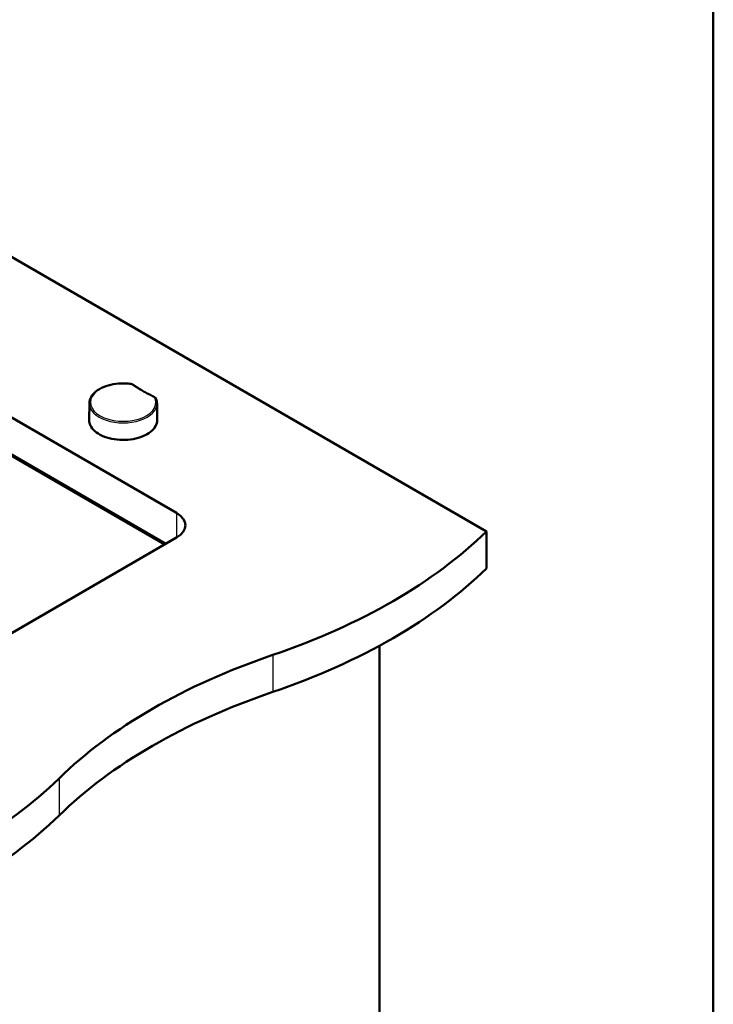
# Model space of a CAD drawing. Header units: millimetres. Extents: x 100 to 2000, y 93 to 2870.
# Tile 5 of 5: x 1541 to 2000, y 1281 to 1933. Entities that reach past the tile are written whole.
import ezdxf

# ---------------------------------------------------------------- set-up
doc = ezdxf.new("R2010")
doc.units = ezdxf.units.MM
doc.header["$LTSCALE"] = 10
for name, color, linetype, lineweight in [('Sketch Geometry(ISO)', 7, 'Continuous', 50), ('Visible Edges(ISO)', 7, 'Continuous', 50), ('Visible Tangent Edges(ISO)', 7, 'Continuous', 25)]:
    doc.layers.add(name, color=color, linetype=linetype, lineweight=lineweight)

# ---------------------------------------------------------------- blocks, each defined once
blk = doc.blocks.new('Borders Marketing Border')
at = {"layer": 'Sketch Geometry(ISO)'}
blk.add_line((200, 287), (200, 10), dxfattribs=at)

msp = doc.modelspace()

# ---------------------------------------------------------------- linework, layer by layer
at = {"layer": 'Visible Edges(ISO)'}
for p, q in [((1637.73, 1585.92), (1305.39, 1777.8)), ((1528.18, 1779.8), (1849.86, 1594.08)), ((1370.34, 1764.79), (1644.8, 1606.33)), ((1587.06, 1678.88), (1586.95, 1667.73)), ((1631.82, 1678.88), (1631.94, 1667.73)), ((1644.8, 1590), (1390.24, 1443.03)), ((1849.86, 1594.08), (1849.86, 1569.59)), ((1779.15, 1518.55), (1779.15, 985.79))]:
    msp.add_line(p, q, dxfattribs=at)
for centre, major_axis, start_param, end_param in [((1630.66, 1598.17), (20, 0), 5.497787, 7.068583), ((1505.29, 1711.37), (400, 0), 5.245107, 5.750467), ((1505.29, 1686.88), (-400, 0), 2.103514, 2.608875), ((1911.59, 1313.5), (400, 0), 2.103514, 2.608875), ((1911.59, 1289), (-400, 0), 5.245107, 5.750467), ((1222.45, 1548.07), (400, 0), 5.245107, 5.750467), ((1222.45, 1523.58), (-400, 0), 2.103514, 2.608875)]:
    msp.add_ellipse(centre, major_axis=major_axis, ratio=0.57735, start_param=start_param, end_param=end_param, dxfattribs=at)
for points, knots in [([(1587.06, 1678.88), (1587.08, 1680.26), (1587.46, 1681.63), (1588.9, 1684.27), (1589.99, 1685.52), (1592.78, 1687.78), (1594.52, 1688.79), (1598.42, 1690.42), (1600.6, 1691.05), (1605.18, 1691.87), (1607.57, 1692.06), (1611.23, 1692.01), (1612.5, 1691.93), (1613.75, 1691.79)], [0.791569, 0.791569, 0.791569, 0.791569, 1.091812, 1.091812, 1.404834, 1.404834, 1.729316, 1.729316, 2.054863, 2.054863, 2.379459, 2.379459, 2.552596, 2.552596, 2.552596, 2.552596]), ([(1613.75, 1691.79), (1613.96, 1691.76), (1614.17, 1691.73), (1614.57, 1691.65), (1614.77, 1691.6), (1615.16, 1691.49), (1615.35, 1691.42), (1615.71, 1691.28), (1615.89, 1691.2), (1616.22, 1691.02), (1616.38, 1690.92), (1616.53, 1690.82)], [0, 0, 0, 0, 0.0576108, 0.0576108, 0.1152216, 0.1152216, 0.1728324, 0.1728324, 0.2304431, 0.2304431, 0.2880539, 0.2880539, 0.2880539, 0.2880539]), ([(1629.53, 1683.32), (1628.59, 1683.77), (1627.66, 1684.23), (1625.83, 1685.18), (1624.93, 1685.66), (1623.16, 1686.65), (1622.29, 1687.15), (1620.59, 1688.17), (1619.75, 1688.69), (1618.12, 1689.74), (1617.32, 1690.28), (1616.53, 1690.82)], [6.1910957, 6.1910957, 6.1910957, 6.1910957, 6.2279315, 6.2279315, 6.2647674, 6.2647674, 6.3016032, 6.3016032, 6.3384391, 6.3384391, 6.3752749, 6.3752749, 6.3752749, 6.3752749]), ([(1629.53, 1683.32), (1629.7, 1683.23), (1629.87, 1683.14), (1630.18, 1682.95), (1630.33, 1682.84), (1630.6, 1682.61), (1630.73, 1682.49), (1630.96, 1682.23), (1631.06, 1682.09), (1631.24, 1681.79), (1631.31, 1681.64), (1631.37, 1681.48)], [0, 0, 0, 0, 0.0576108, 0.0576108, 0.1152216, 0.1152216, 0.1728324, 0.1728324, 0.2304431, 0.2304431, 0.2880539, 0.2880539, 0.2880539, 0.2880539]), ([(1631.37, 1681.48), (1631.43, 1681.31), (1631.48, 1681.14), (1631.57, 1680.79), (1631.62, 1680.62), (1631.69, 1680.28), (1631.72, 1680.1), (1631.77, 1679.75), (1631.79, 1679.58), (1631.81, 1679.23), (1631.82, 1679.06), (1631.82, 1678.88)], [3.7305891, 3.7305891, 3.7305891, 3.7305891, 3.7686352, 3.7686352, 3.8066814, 3.8066814, 3.8447276, 3.8447276, 3.8827738, 3.8827738, 3.92082, 3.92082, 3.92082, 3.92082]), ([(1631.94, 1667.73), (1631.96, 1666.35), (1631.59, 1664.96), (1630.12, 1662.32), (1629.02, 1661.07), (1626.18, 1658.83), (1624.45, 1657.84), (1620.54, 1656.23), (1618.36, 1655.6), (1613.77, 1654.79), (1611.36, 1654.59), (1606.57, 1654.65), (1604.18, 1654.9), (1599.65, 1655.83), (1597.52, 1656.51), (1593.73, 1658.22), (1592.07, 1659.25), (1589.4, 1661.56), (1588.39, 1662.85), (1587.2, 1665.34), (1586.93, 1666.54), (1586.95, 1667.73)], [3.92082, 3.92082, 3.92082, 3.92082, 4.238008, 4.238008, 4.557157, 4.557157, 4.877795, 4.877795, 5.19852, 5.19852, 5.519117, 5.519117, 5.839667, 5.839667, 6.160278, 6.160278, 6.481018, 6.481018, 6.801576, 6.801576, 7.074754, 7.074754, 7.074754, 7.074754])]:
    msp.add_open_spline(points, degree=3, knots=knots, dxfattribs=at)
at = {"layer": 'Visible Tangent Edges(ISO)'}
for p, q in [((1305.33, 1776.61), (1636.68, 1585.31)), ((1644.8, 1606.33), (1644.8, 1590)), ((1708.44, 1512.43), (1708.44, 1487.94)), ((1567.02, 1430.78), (1567.02, 1406.29))]:
    msp.add_line(p, q, dxfattribs=at)
for centre, major_axis, ratio, start_param, end_param in [((1609.44, 1679.41), (21.63, 0), 0.57735, 1.374395, 6.479587), ((1613.67, 1691.04), (0.086, 0.745), 0.159332, 0, 0.62466), ((1616.1, 1690.21), (0.428, 0.616), 0.627997, 0, 0.835884), ((1693.59, 1727.99), (100.74, 0), 0.57735, 3.834901, 4.01908), ((1629.21, 1682.64), (0.324, 0.676), 0.521811, 0, 0.743405), ((1630.66, 1681.23), (0.709, 0.244), 0.8008, 0, 1.301527), ((1609.44, 1678.8), (-22.38, 0), 0.57735, 6.277014, 9.430949), ((1609.44, 1667.65), (22.5, 0), 0.57735, 3.135422, 6.289356)]:
    msp.add_ellipse(centre, major_axis=major_axis, ratio=ratio, start_param=start_param, end_param=end_param, dxfattribs=at)
for points, knots in [([(1613.67, 1691.66), (1613.9, 1691.63), (1614.13, 1691.59), (1614.59, 1691.49), (1614.8, 1691.43), (1615.01, 1691.36), (1615.22, 1691.29), (1615.41, 1691.21), (1615.78, 1691.02), (1615.95, 1690.92), (1616.1, 1690.82)], [0, 0, 0, 0, 0.0720135, 0.0720135, 0.144027, 0.144027, 0.144027, 0.2160404, 0.2160404, 0.2880539, 0.2880539, 0.2880539, 0.2880539]), ([(1629.21, 1683.25), (1629.58, 1683.08), (1629.9, 1682.86), (1630.39, 1682.38), (1630.56, 1682.12), (1630.66, 1681.84)], [0, 0, 0, 0, 0.1440268, 0.1440268, 0.2880539, 0.2880539, 0.2880539, 0.2880539])]:
    msp.add_open_spline(points, degree=3, knots=knots, dxfattribs=at)

# ---------------------------------------------------------------- block references
at = {"xscale": 10, "yscale": 10, "zscale": 10}
msp.add_blockref('Borders Marketing Border', (0, 0), dxfattribs=at)

doc.saveas('drawing.dxf')
